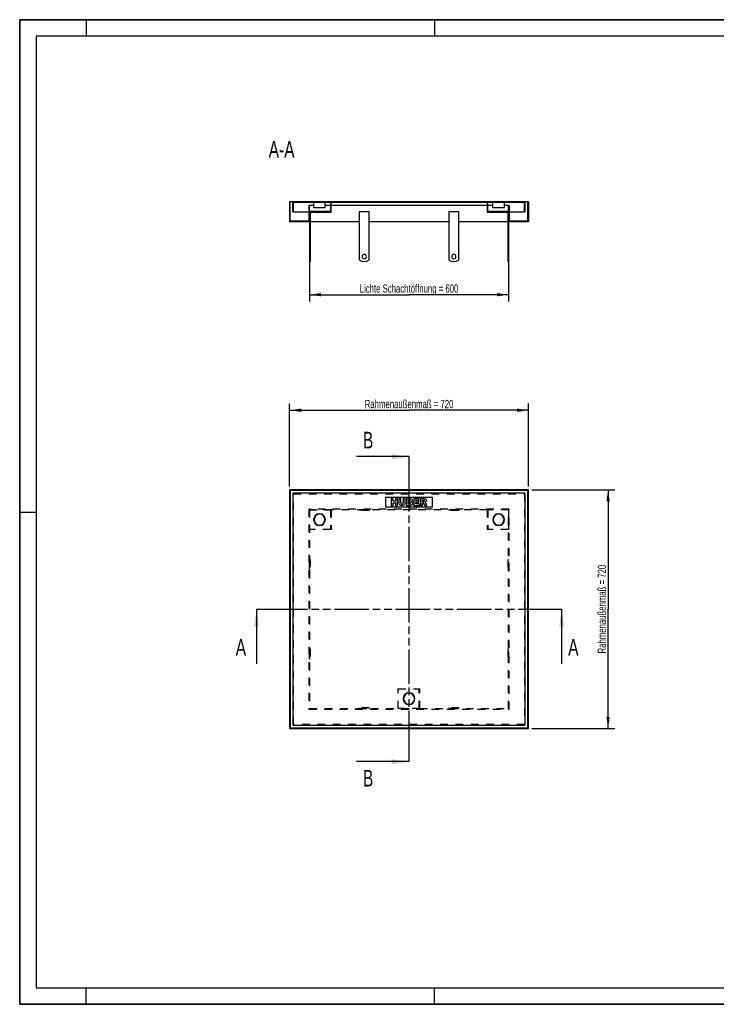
# Model space of a CAD drawing. Header units: millimetres. Extents: x 0 to 4200, y 0 to 2970.
# Tile 1 of 2: x 0 to 2100, y 0 to 2970. Entities that reach past the tile are written whole.
import ezdxf

# ---------------------------------------------------------------- set-up
doc = ezdxf.new("R2010")
doc.units = ezdxf.units.MM
doc.header["$LTSCALE"] = 231
doc.linetypes.add('HIDDEN', pattern=[0.2, 0.1, -0.1])
doc.linetypes.add('PHANTOM', pattern=[0.8, 0.45, -0.05, 0.1, -0.05, 0.1, -0.05])
doc.layers.get('0').update_dxf_attribs({"linetype": 'CONTINUOUS'})
for name, color, linetype in [('_2D-BEM', 7, 'CONTINUOUS'), ('_ACHSEN', 7, 'CONTINUOUS'), ('_KURVEN', 7, 'CONTINUOUS'), ('_ZEICHNUNGSELEM', 7, 'CONTINUOUS'), ('DEFAULT_2', 8, 'HIDDEN'), ('HATCHING_BL0', 7, 'CONTINUOUS'), ('HATCHING_BL1', 7, 'CONTINUOUS')]:
    doc.layers.add(name, color=color, linetype=linetype)
doc.styles.get("Standard").update_dxf_attribs({"font": 'txt', "width": 0.7})
doc.dimstyles.new('DIMSTYLE_1', dxfattribs={"dimtxt": 25, "dimasz": 35, "dimexe": 2, "dimexo": 1, "dimtad": 1, "dimdec": 1, "dimtxsty": 'Standard', "dimblk": '_FILLED', "dimblk1": '_FILLED', "dimblk2": '_FILLED', "dimcen": 0.09, "dimadec": 1, "dimazin": 2, "dimtp": 0.8, "dimtm": 0.8, "dimtfac": 1, "dimtdec": 1, "dimtofl": 0, "dimtmove": 0, "dimatfit": 3, "dimldrblk": '_FILLED', "dimfxl": 1, "dimtolj": 1, "dimarcsym": 0})
doc.dimstyles.get("Standard").update_dxf_attribs({"dimtxt": 25, "dimasz": 35, "dimexe": 2, "dimexo": 1, "dimtad": 1, "dimdec": 1, "dimtxsty": 'Standard', "dimblk": '_FILLED', "dimblk1": '_FILLED', "dimblk2": '_FILLED', "dimcen": 0.09, "dimadec": 1, "dimazin": 2, "dimtol": 1, "dimtp": 0.1, "dimtm": 0.1, "dimtfac": 1, "dimtdec": 1, "dimtofl": 0, "dimtmove": 0, "dimatfit": 3, "dimldrblk": '_FILLED', "dimfxl": 1, "dimtolj": 1, "dimarcsym": 0})

# ---------------------------------------------------------------- blocks, each defined once
blk = doc.blocks.new('_FILLED')
at = {"color": 0, "linetype": 'ByBlock'}
blk.add_solid([(0, 0), (-1, 0.143), (-1, -0.143)], dxfattribs=at)
blk = doc.blocks.new('*D1')
at = {"layer": '_2D-BEM', "color": 2, "linetype": 'Continuous'}
for p, q in [((873.8, 2350.4), (873.8, 2120.4)), ((1473.8, 2350.4), (1473.8, 2120.4)), ((873.8, 2140.4), (1173.8, 2140.4)), ((1473.8, 2140.4), (1173.8, 2140.4))]:
    blk.add_line(p, q, dxfattribs=at)
at = {"layer": '_2D-BEM', "color": 2, "linetype": 'Continuous', "xscale": 35, "yscale": 35, "zscale": 35, "rotation": 180}
blk.add_blockref('_FILLED', (873.8, 2140.4), dxfattribs=at)
at = {"layer": '_2D-BEM', "color": 2, "linetype": 'Continuous', "xscale": 35, "yscale": 35, "zscale": 35}
blk.add_blockref('_FILLED', (1473.8, 2140.4), dxfattribs=at)
at = {"layer": '_2D-BEM', "color": 2, "linetype": 'Continuous', "insert": (1173.8, 2171.7), "char_height": 25, "width": 702.143, "attachment_point": 2, "line_spacing_factor": 0.9}
blk.add_mtext('Lichte Schachtöffnung = 600', dxfattribs=at)
blk = doc.blocks.new('*D2')
at = {"layer": '_2D-BEM', "color": 2, "linetype": 'Continuous'}
for p, q in [((813.8, 1561.9), (813.8, 1811.9)), ((1533.8, 1561.9), (1533.8, 1811.9)), ((813.8, 1791.9), (1173.8, 1791.9)), ((1533.8, 1791.9), (1173.8, 1791.9))]:
    blk.add_line(p, q, dxfattribs=at)
at = {"layer": '_2D-BEM', "color": 2, "linetype": 'Continuous', "xscale": 35, "yscale": 35, "zscale": 35, "rotation": 180}
blk.add_blockref('_FILLED', (813.8, 1791.9), dxfattribs=at)
at = {"layer": '_2D-BEM', "color": 2, "linetype": 'Continuous', "xscale": 35, "yscale": 35, "zscale": 35}
blk.add_blockref('_FILLED', (1533.8, 1791.9), dxfattribs=at)
at = {"layer": '_2D-BEM', "color": 2, "linetype": 'Continuous', "insert": (1173.8, 1823.2), "char_height": 25, "width": 566.786, "attachment_point": 2, "line_spacing_factor": 0.9}
blk.add_mtext('Rahmenaußenmaß = 720', dxfattribs=at)
blk = doc.blocks.new('*D3')
at = {"layer": '_2D-BEM', "color": 2, "linetype": 'Continuous'}
for p, q in [((1543.8, 1551.9), (1793.8, 1551.9)), ((1773.8, 1551.9), (1773.8, 1191.9)), ((1773.8, 831.9), (1773.8, 1191.9)), ((1543.8, 831.9), (1793.8, 831.9))]:
    blk.add_line(p, q, dxfattribs=at)
at = {"layer": '_2D-BEM', "color": 2, "linetype": 'Continuous', "xscale": 35, "yscale": 35, "zscale": 35}
for p, rotation in [((1773.8, 1551.9), 90), ((1773.8, 831.9), 270)]:
    blk.add_blockref('_FILLED', p, dxfattribs=dict(at, rotation=rotation))
at = {"layer": '_2D-BEM', "color": 2, "linetype": 'Continuous', "insert": (1742.5, 1191.9), "char_height": 25, "width": 566.786, "attachment_point": 2, "rotation": 90, "line_spacing_factor": 0.9}
blk.add_mtext('Rahmenaußenmaß = 720', dxfattribs=at)
blk = doc.blocks.new('HATCHING_BL0', base_point=(1173.8, 1109.5))
at = {"layer": 'HATCHING_BL0', "color": 7, "linetype": 'PHANTOM'}
for p, q in [((713.8, 1191.9), (763.8, 1191.9)), ((763.8, 1191.9), (1583.8, 1191.9)), ((1583.8, 1191.9), (1633.8, 1191.9))]:
    blk.add_line(p, q, dxfattribs=at)
at = {"layer": 'HATCHING_BL0', "color": 7, "linetype": 'Continuous', "char_height": 50, "width": 64.286, "attachment_point": 1, "line_spacing_factor": 0.9}
for insert in [(651.3, 1102), (1653.4, 1102)]:
    blk.add_mtext('A', dxfattribs=dict(at, insert=insert))
at = {"layer": 'HATCHING_BL0', "color": 7, "linetype": 'Continuous'}
for points in [[(713.8, 1191.9), (713.8, 1027)], [(1633.8, 1191.9), (1633.8, 1027)]]:
    blk.add_leader(points, dimstyle='Standard', override={"dimasz": 52.5, "dimtad": 0}, dxfattribs=at)
blk = doc.blocks.new('HATCHING_BL1', base_point=(1094.4, 1191.9))
at = {"layer": 'HATCHING_BL1', "color": 7, "linetype": 'PHANTOM'}
for p, q in [((1173.8, 1601.9), (1173.8, 1651.9)), ((1173.8, 781.9), (1173.8, 1601.9)), ((1173.8, 731.9), (1173.8, 781.9))]:
    blk.add_line(p, q, dxfattribs=at)
at = {"layer": 'HATCHING_BL1', "color": 7, "linetype": 'Continuous', "char_height": 50, "width": 58.929, "attachment_point": 1, "line_spacing_factor": 0.9}
for insert in [(1034.7, 1726.9), (1034.7, 706.9)]:
    blk.add_mtext('B', dxfattribs=dict(at, insert=insert))
at = {"layer": 'HATCHING_BL1', "color": 7, "linetype": 'Continuous'}
for points in [[(1173.8, 1651.9), (1015.1, 1651.9)], [(1173.8, 731.9), (1015.1, 731.9)]]:
    blk.add_leader(points, dimstyle='Standard', override={"dimasz": 52.5, "dimtad": 0}, dxfattribs=at)

msp = doc.modelspace()

# ---------------------------------------------------------------- hatches: boundary and pattern name
at = {"linetype": 'Continuous'}
h = msp.add_hatch(dxfattribs=at)
h.set_pattern_fill('A', color=2, scale=7.778175, angle=45, style=0, pattern_type=0)
h.set_pattern_definition([(45, (0, 0), (-5.5, 5.5), [])])
edge = h.paths.add_edge_path()
edge.add_line((1533.77, 2360.43), (1473.77, 2360.43))
edge.add_line((1473.77, 2360.43), (1473.77, 2409.43))
edge.add_line((1475.77, 2409.43), (1473.77, 2409.43))
edge.add_line((1475.77, 2409.43), (1475.77, 2362.43))
edge.add_line((1531.77, 2362.43), (1475.77, 2362.43))
edge.add_line((1531.77, 2362.43), (1531.77, 2420.43))
edge.add_line((1533.77, 2420.43), (1531.77, 2420.43))
edge.add_line((1533.77, 2420.43), (1533.77, 2360.43))
edge = h.paths.add_edge_path()
edge.add_line((873.77, 2360.43), (813.77, 2360.43))
edge.add_line((813.77, 2420.43), (813.77, 2360.43))
edge.add_line((815.77, 2420.43), (813.77, 2420.43))
edge.add_line((815.77, 2362.43), (815.77, 2420.43))
edge.add_line((871.77, 2362.43), (815.77, 2362.43))
edge.add_line((871.77, 2409.43), (871.77, 2362.43))
edge.add_line((873.77, 2409.43), (871.77, 2409.43))
edge.add_line((873.77, 2360.43), (873.77, 2409.43))
edge = h.paths.add_edge_path()
edge.add_line((1523.77, 2420.43), (823.77, 2420.43))
edge.add_line((1523.77, 2390.43), (1523.77, 2420.43))
edge.add_line((1523.77, 2390.43), (1521.77, 2390.43))
edge.add_line((1521.77, 2390.43), (1521.77, 2418.43))
edge.add_line((1521.77, 2418.43), (825.77, 2418.43))
edge.add_line((825.77, 2390.43), (825.77, 2418.43))
edge.add_line((825.77, 2390.43), (823.77, 2390.43))
edge.add_line((823.77, 2390.43), (823.77, 2420.43))

# ---------------------------------------------------------------- linework, layer by layer
at = {"color": 7, "linetype": 'Continuous'}
for p, q in [((0, 2970), (4200, 2970)), ((0, 0), (0, 2970)), ((815.77, 2420.43), (813.77, 2420.43)), ((813.77, 2420.43), (813.77, 2360.43)), ((823.77, 2420.43), (815.77, 2420.43)), ((815.77, 2362.43), (815.77, 2420.43)), ((1523.77, 2420.43), (823.77, 2420.43)), ((823.77, 2390.43), (823.77, 2420.43)), ((1521.77, 2418.43), (825.77, 2418.43)), ((825.77, 2390.43), (825.77, 2418.43)), ((873.77, 2409.43), (871.77, 2409.43)), ((871.77, 2409.43), (871.77, 2362.43)), ((886.27, 2409.43), (873.77, 2409.43)), ((873.77, 2360.43), (873.77, 2409.43)), ((886.27, 2403.43), (886.27, 2418.43)), ((921.27, 2403.43), (921.27, 2418.43)), ((936.77, 2409.43), (921.27, 2409.43)), ((936.77, 2415.43), (936.77, 2391.43)), ((938.77, 2415.43), (936.77, 2415.43)), ((938.77, 2389.43), (938.77, 2415.43)), ((1408.77, 2409.43), (938.77, 2409.43)), ((1408.77, 2415.43), (1408.77, 2389.43)), ((1410.77, 2415.43), (1408.77, 2415.43)), ((1410.77, 2391.43), (1410.77, 2415.43)), ((1426.27, 2409.43), (1410.77, 2409.43)), ((1426.27, 2403.43), (1426.27, 2418.43)), ((1461.27, 2403.43), (1461.27, 2418.43)), ((1473.77, 2409.43), (1461.27, 2409.43)), ((1475.77, 2409.43), (1473.77, 2409.43)), ((1473.77, 2360.43), (1473.77, 2409.43)), ((1475.77, 2409.43), (1475.77, 2362.43)), ((1521.77, 2390.43), (1521.77, 2418.43)), ((1531.77, 2420.43), (1523.77, 2420.43)), ((1523.77, 2390.43), (1523.77, 2420.43)), ((1533.77, 2420.43), (1531.77, 2420.43)), ((1531.77, 2362.43), (1531.77, 2420.43)), ((1533.77, 2420.43), (1533.77, 2360.43)), ((825.77, 2390.43), (823.77, 2390.43)), ((825.77, 2390.43), (871.77, 2390.43)), ((936.77, 2391.43), (873.77, 2391.43)), ((875.77, 2389.43), (938.77, 2389.43)), ((1408.77, 2389.43), (1471.77, 2389.43)), ((1473.77, 2391.43), (1410.77, 2391.43)), ((1475.77, 2390.43), (1521.77, 2390.43)), ((1523.77, 2390.43), (1521.77, 2390.43)), ((873.77, 2360.43), (813.77, 2360.43)), ((871.77, 2362.43), (815.77, 2362.43)), ((1533.77, 2360.43), (1473.77, 2360.43)), ((1531.77, 2362.43), (1475.77, 2362.43)), ((873.77, 2240.43), (875.77, 2240.43)), ((1471.77, 2240.43), (1473.77, 2240.43)), ((1533.77, 1551.92), (813.77, 1551.92)), ((813.77, 1551.92), (813.77, 831.92)), ((1531.77, 1549.92), (815.77, 1549.92)), ((815.77, 1549.92), (815.77, 833.92)), ((1531.77, 833.92), (1531.77, 1549.92)), ((1533.77, 831.92), (1533.77, 1551.92)), ((1523.77, 1541.92), (823.77, 1541.92)), ((823.77, 1541.92), (823.77, 841.92)), ((1523.77, 841.92), (1523.77, 1541.92)), ((813.77, 831.92), (1533.77, 831.92)), ((815.77, 833.92), (1531.77, 833.92)), ((823.77, 841.92), (1523.77, 841.92)), ((0, 0), (4200, 0))]:
    msp.add_line(p, q, dxfattribs=at)
at = {"color": 3, "linetype": 'Continuous'}
for p, q in [((0, 2970), (0, 0)), ((4200, 2970), (0, 2970)), ((200, 2970), (200, 2920)), ((1250, 2970), (1250, 2920)), ((0, 1485), (50, 1485)), ((200, 0), (200, 50)), ((1250, 0), (1250, 50)), ((4200, 0), (0, 0))]:
    msp.add_line(p, q, dxfattribs=at)
at = {"color": 5, "linetype": 'Continuous'}
for p, q in [((50, 2920), (50, 50)), ((4150, 2920), (50, 2920)), ((50, 50), (4150, 50))]:
    msp.add_line(p, q, dxfattribs=at)
at = {"layer": '_ACHSEN', "color": 7, "linetype": 'Continuous'}
for p, q in [((873.77, 2390.43), (875.77, 2390.43)), ((875.77, 2390.43), (875.77, 2245.43)), ((886.27, 2403.43), (903.77, 2403.43)), ((903.77, 2403.43), (921.27, 2403.43)), ((1023.77, 2390.43), (1023.77, 2245.43)), ((1053.77, 2390.43), (1023.77, 2390.43)), ((1053.77, 2245.43), (1053.77, 2390.43)), ((1293.77, 2390.43), (1293.77, 2245.43)), ((1323.77, 2390.43), (1293.77, 2390.43)), ((1323.77, 2245.43), (1323.77, 2390.43)), ((1426.27, 2403.43), (1443.77, 2403.43)), ((1443.77, 2403.43), (1461.27, 2403.43)), ((1471.77, 2390.43), (1473.77, 2390.43)), ((1471.77, 2390.43), (1471.77, 2245.43)), ((873.77, 2360.43), (873.77, 2245.43)), ((1023.77, 2360.43), (875.77, 2360.43)), ((1293.77, 2360.43), (1053.77, 2360.43)), ((1471.77, 2360.43), (1323.77, 2360.43)), ((1473.77, 2360.43), (1473.77, 2245.43)), ((873.77, 2245.43), (873.77, 2240.43)), ((873.77, 2245.43), (875.77, 2245.43)), ((875.77, 2245.43), (875.77, 2240.43)), ((1471.77, 2245.43), (1471.77, 2240.43)), ((1471.77, 2245.43), (1473.77, 2245.43)), ((1473.77, 2245.43), (1473.77, 2240.43))]:
    msp.add_line(p, q, dxfattribs=at)
at = {"layer": '_ACHSEN', "color": 8, "linetype": 'HIDDEN'}
for p, q in [((1023.77, 1491.92), (1053.77, 1491.92)), ((1023.77, 1491.92), (1023.77, 1489.92)), ((1053.77, 1489.92), (1023.77, 1489.92)), ((1032.27, 1491.92), (1032.27, 1489.92)), ((1045.27, 1491.92), (1032.27, 1491.92)), ((1045.27, 1489.92), (1032.27, 1489.92)), ((1045.27, 1491.92), (1045.27, 1489.92)), ((1053.77, 1491.92), (1053.77, 1489.92)), ((1293.77, 1491.92), (1323.77, 1491.92)), ((1293.77, 1491.92), (1293.77, 1489.92)), ((1323.77, 1489.92), (1293.77, 1489.92)), ((1302.27, 1491.92), (1302.27, 1489.92)), ((1315.27, 1491.92), (1302.27, 1491.92)), ((1315.27, 1489.92), (1302.27, 1489.92)), ((1315.27, 1491.92), (1315.27, 1489.92)), ((1323.77, 1491.92), (1323.77, 1489.92)), ((873.77, 1311.92), (873.77, 1341.92)), ((873.77, 1341.92), (875.77, 1341.92)), ((875.77, 1341.92), (875.77, 1311.92)), ((1471.77, 1341.92), (1473.77, 1341.92)), ((1471.77, 1341.92), (1471.77, 1311.92)), ((1473.77, 1311.92), (1473.77, 1341.92)), ((873.77, 1333.42), (875.77, 1333.42)), ((873.77, 1333.42), (873.77, 1320.42)), ((873.77, 1320.42), (875.77, 1320.42)), ((873.77, 1311.92), (875.77, 1311.92)), ((875.77, 1333.42), (875.77, 1320.42)), ((1471.77, 1333.42), (1473.77, 1333.42)), ((1471.77, 1333.42), (1471.77, 1320.42)), ((1471.77, 1320.42), (1473.77, 1320.42)), ((1471.77, 1311.92), (1473.77, 1311.92)), ((1473.77, 1333.42), (1473.77, 1320.42)), ((873.77, 1041.92), (873.77, 1071.92)), ((873.77, 1071.92), (875.77, 1071.92)), ((875.77, 1071.92), (875.77, 1041.92)), ((1471.77, 1071.92), (1473.77, 1071.92)), ((1471.77, 1071.92), (1471.77, 1041.92)), ((1473.77, 1041.92), (1473.77, 1071.92)), ((873.77, 1063.42), (875.77, 1063.42)), ((873.77, 1063.42), (873.77, 1050.42)), ((873.77, 1050.42), (875.77, 1050.42)), ((873.77, 1041.92), (875.77, 1041.92)), ((875.77, 1063.42), (875.77, 1050.42)), ((1471.77, 1063.42), (1473.77, 1063.42)), ((1471.77, 1063.42), (1471.77, 1050.42)), ((1471.77, 1050.42), (1473.77, 1050.42)), ((1471.77, 1041.92), (1473.77, 1041.92)), ((1473.77, 1063.42), (1473.77, 1050.42)), ((1023.77, 893.92), (1023.77, 891.92)), ((1053.77, 893.92), (1023.77, 893.92)), ((1023.77, 891.92), (1053.77, 891.92)), ((1032.27, 893.92), (1032.27, 891.92)), ((1045.27, 893.92), (1032.27, 893.92)), ((1045.27, 891.92), (1032.27, 891.92)), ((1045.27, 893.92), (1045.27, 891.92)), ((1053.77, 893.92), (1053.77, 891.92)), ((1293.77, 893.92), (1293.77, 891.92)), ((1323.77, 893.92), (1293.77, 893.92)), ((1293.77, 891.92), (1323.77, 891.92)), ((1302.27, 893.92), (1302.27, 891.92)), ((1315.27, 893.92), (1302.27, 893.92)), ((1315.27, 891.92), (1302.27, 891.92)), ((1315.27, 893.92), (1315.27, 891.92)), ((1323.77, 893.92), (1323.77, 891.92))]:
    msp.add_line(p, q, dxfattribs=at)
at = {"layer": '_ACHSEN', "color": 7, "linetype": 'Continuous'}
for centre, radius, start, end in [((1038.77, 2255.43), 6.5, 0, 180), ((1308.77, 2255.43), 6.5, 0, 180), ((1038.77, 2265.43), 25, 233.1301, 306.8699), ((1038.77, 2255.43), 6.5, 180, 360), ((1308.77, 2265.43), 25, 233.1301, 306.8699), ((1308.77, 2255.43), 6.5, 180, 360), ((903.77, 1461.92), 17.75, 0, 180), ((903.77, 1461.92), 17.75, 180, 360), ((903.77, 1461.92), 17.5, 90, 270), ((903.77, 1461.92), 16.5, 90, 270), ((903.77, 1461.92), 17.5, 270, 90), ((903.77, 1461.92), 16.5, 270, 90), ((1443.77, 1461.92), 17.75, 0, 180), ((1443.77, 1461.92), 17.75, 180, 360), ((1443.77, 1461.92), 17.5, 90, 270), ((1443.77, 1461.92), 16.5, 90, 270), ((1443.77, 1461.92), 17.5, 270, 90), ((1443.77, 1461.92), 16.5, 270, 90), ((1173.77, 921.92), 17.75, 0, 180), ((1173.77, 921.92), 17.75, 180, 360), ((1173.77, 921.92), 17.5, 90, 270), ((1173.77, 921.92), 16.5, 90, 270), ((1173.77, 921.92), 17.5, 270, 90), ((1173.77, 921.92), 16.5, 270, 90)]:
    msp.add_arc(centre, radius, start, end, dxfattribs=at)
at = {"layer": '_KURVEN', "color": 4, "linetype": 'Continuous'}
for p, q in [((1103.77, 1529.92), (1243.77, 1529.92)), ((1103.77, 1499.92), (1103.77, 1529.92)), ((1119.67, 1524.92), (1119.67, 1504.92)), ((1125.85, 1524.92), (1119.67, 1524.92)), ((1125.85, 1517.92), (1125.85, 1524.92)), ((1132.61, 1517.92), (1125.85, 1517.92)), ((1138.82, 1524.92), (1132.61, 1524.92)), ((1132.61, 1524.92), (1132.61, 1517.92)), ((1138.82, 1504.92), (1138.82, 1524.92)), ((1149.1, 1524.92), (1142.94, 1524.92)), ((1142.94, 1524.92), (1142.94, 1513)), ((1149.1, 1512.71), (1149.1, 1524.92)), ((1162.1, 1524.92), (1155.94, 1524.92)), ((1155.94, 1524.92), (1155.94, 1512.71)), ((1162.1, 1513), (1162.1, 1524.92)), ((1166.21, 1524.92), (1166.21, 1504.92)), ((1177.78, 1524.92), (1166.21, 1524.92)), ((1172.44, 1517.08), (1172.44, 1520.87)), ((1172.44, 1520.87), (1175.17, 1520.87)), ((1175.13, 1517.08), (1172.44, 1517.08)), ((1187.91, 1524.92), (1187.91, 1504.92)), ((1204.48, 1524.92), (1187.91, 1524.92)), ((1194.11, 1517.47), (1194.11, 1520.65)), ((1194.11, 1520.65), (1204.48, 1520.65)), ((1203.73, 1517.47), (1194.11, 1517.47)), ((1203.73, 1513.39), (1203.73, 1517.47)), ((1204.48, 1520.65), (1204.48, 1524.92)), ((1218.49, 1524.92), (1208.19, 1524.92)), ((1208.19, 1524.92), (1208.19, 1504.92)), ((1214.4, 1516.82), (1214.4, 1520.88)), ((1214.4, 1520.88), (1217.11, 1520.88)), ((1217, 1516.82), (1214.4, 1516.82)), ((1243.77, 1529.92), (1243.77, 1499.92)), ((1243.77, 1499.92), (1103.77, 1499.92)), ((1119.67, 1504.92), (1125.85, 1504.92)), ((1125.85, 1504.92), (1125.85, 1513.01)), ((1125.85, 1513.01), (1132.61, 1513.01)), ((1132.61, 1513.01), (1132.61, 1504.92)), ((1132.61, 1504.92), (1138.82, 1504.92)), ((1166.21, 1504.92), (1176.88, 1504.92)), ((1172.44, 1509.22), (1172.44, 1513.27)), ((1172.44, 1513.27), (1175.58, 1513.27)), ((1175.6, 1509.22), (1172.44, 1509.22)), ((1187.91, 1504.92), (1204.78, 1504.92)), ((1194.11, 1509.45), (1194.11, 1513.39)), ((1194.11, 1513.39), (1203.73, 1513.39)), ((1204.78, 1509.45), (1194.11, 1509.45)), ((1204.78, 1504.92), (1204.78, 1509.45)), ((1208.19, 1504.92), (1214.4, 1504.92)), ((1214.4, 1504.92), (1214.4, 1513.04)), ((1214.4, 1513.04), (1214.94, 1513.04)), ((1217.57, 1511.03), (1220.88, 1504.92)), ((1220.88, 1504.92), (1227.86, 1504.92)), ((1227.86, 1504.92), (1224.86, 1510.71))]:
    msp.add_line(p, q, dxfattribs=at)
for points in [[(1175.13, 1517.08), (1176.09, 1517.08), (1176.76, 1517.24), (1177.14, 1517.57)], [(1177.14, 1520.38), (1176.76, 1520.71), (1176.1, 1520.87), (1175.17, 1520.87)], [(1177.71, 1519.02), (1177.71, 1519.59), (1177.52, 1520.05), (1177.14, 1520.38)], [(1177.14, 1517.57), (1177.52, 1517.9), (1177.71, 1518.39), (1177.71, 1519.02)], [(1177.78, 1524.92), (1179.7, 1524.92), (1181.18, 1524.44), (1182.21, 1523.49)], [(1182.67, 1516.9), (1182.17, 1516.33), (1181.45, 1515.89), (1180.51, 1515.56)], [(1180.51, 1515.56), (1181.94, 1515.21), (1182.99, 1514.62), (1183.67, 1513.78)], [(1182.21, 1523.49), (1183.25, 1522.54), (1183.77, 1521.35), (1183.77, 1519.94)], [(1183.77, 1519.94), (1183.77, 1518.76), (1183.4, 1517.75), (1182.67, 1516.9)], [(1217, 1516.82), (1217.27, 1516.82), (1217.82, 1516.9), (1218.64, 1517.08)], [(1219.41, 1520.36), (1219.01, 1520.71), (1218.23, 1520.88), (1217.11, 1520.88)], [(1218.49, 1524.92), (1220.4, 1524.92), (1221.86, 1524.76), (1222.87, 1524.43)], [(1218.64, 1517.08), (1219.05, 1517.17), (1219.37, 1517.38), (1219.64, 1517.72)], [(1220.03, 1518.88), (1220.03, 1519.52), (1219.82, 1520.01), (1219.41, 1520.36)], [(1219.64, 1517.72), (1219.89, 1518.05), (1220.03, 1518.44), (1220.03, 1518.88)], [(1222.87, 1524.43), (1223.88, 1524.1), (1224.68, 1523.49), (1225.3, 1522.6)], [(1225.52, 1516.49), (1225.05, 1515.69), (1224.4, 1515.03), (1223.57, 1514.53)], [(1225.3, 1522.6), (1225.92, 1521.72), (1226.24, 1520.64), (1226.24, 1519.37)], [(1226.24, 1519.37), (1226.24, 1518.25), (1225.99, 1517.3), (1225.52, 1516.49)], [(1143.51, 1509.61), (1143.13, 1510.9), (1142.94, 1512.02), (1142.94, 1513)], [(1144.82, 1507.31), (1144.18, 1508.06), (1143.74, 1508.82), (1143.51, 1509.61)], [(1146.94, 1505.59), (1146.17, 1506), (1145.46, 1506.57), (1144.82, 1507.31)], [(1149.82, 1504.79), (1148.68, 1504.92), (1147.71, 1505.18), (1146.94, 1505.59)], [(1149.1, 1512.71), (1149.1, 1511.62), (1149.4, 1510.78), (1150, 1510.16)], [(1153.02, 1504.58), (1152.03, 1504.58), (1150.97, 1504.65), (1149.82, 1504.79)], [(1150, 1510.16), (1150.6, 1509.55), (1151.45, 1509.25), (1152.53, 1509.25)], [(1152.53, 1509.25), (1153.59, 1509.25), (1154.42, 1509.55), (1155.02, 1510.15)], [(1157.34, 1505.25), (1156.14, 1504.81), (1154.7, 1504.58), (1153.02, 1504.58)], [(1155.02, 1510.15), (1155.62, 1510.75), (1155.94, 1511.61), (1155.94, 1512.71)], [(1159.81, 1506.9), (1159.02, 1506.11), (1158.2, 1505.56), (1157.34, 1505.25)], [(1161.54, 1509.66), (1161.18, 1508.61), (1160.6, 1507.69), (1159.81, 1506.9)], [(1162.1, 1513), (1162.1, 1511.81), (1161.91, 1510.71), (1161.54, 1509.66)], [(1177.85, 1512.73), (1177.41, 1513.08), (1176.66, 1513.27), (1175.58, 1513.27)], [(1175.6, 1509.22), (1176.66, 1509.22), (1177.41, 1509.4), (1177.85, 1509.78)], [(1179.65, 1505.19), (1178.26, 1505), (1177.33, 1504.92), (1176.88, 1504.92)], [(1178.5, 1511.31), (1178.5, 1511.89), (1178.28, 1512.37), (1177.85, 1512.73)], [(1177.85, 1509.78), (1178.28, 1510.16), (1178.5, 1510.67), (1178.5, 1511.31)], [(1181.99, 1505.85), (1181.48, 1505.55), (1180.68, 1505.33), (1179.65, 1505.19)], [(1183.97, 1507.82), (1183.48, 1506.98), (1182.83, 1506.33), (1181.99, 1505.85)], [(1183.67, 1513.78), (1184.35, 1512.93), (1184.7, 1511.88), (1184.7, 1510.61)], [(1184.7, 1510.61), (1184.7, 1509.57), (1184.45, 1508.63), (1183.97, 1507.82)], [(1216.45, 1512.57), (1216, 1512.88), (1215.5, 1513.04), (1214.94, 1513.04)], [(1217.57, 1511.03), (1217.15, 1511.82), (1216.78, 1512.33), (1216.45, 1512.57)], [(1223.57, 1514.53), (1223.04, 1514.21), (1222.32, 1513.95), (1221.39, 1513.75)], [(1221.39, 1513.75), (1222.13, 1513.49), (1222.68, 1513.24), (1223.01, 1513)], [(1223.01, 1513), (1223.24, 1512.84), (1223.56, 1512.49), (1224, 1511.95)], [(1224, 1511.95), (1224.42, 1511.42), (1224.71, 1511.01), (1224.86, 1510.71)]]:
    msp.add_open_spline(points, degree=3, dxfattribs=at)
at = {"layer": 'DEFAULT_2', "color": 8, "linetype": 'HIDDEN'}
for p, q in [((825.77, 1539.92), (1521.77, 1539.92)), ((825.77, 843.92), (825.77, 1539.92)), ((1521.77, 1539.92), (1521.77, 843.92)), ((1475.77, 1493.92), (871.77, 1493.92)), ((871.77, 1493.92), (871.77, 889.92)), ((873.77, 1491.92), (938.77, 1491.92)), ((873.77, 1491.92), (873.77, 1431.92)), ((936.77, 1491.92), (873.77, 1491.92)), ((873.77, 1491.92), (873.77, 891.92)), ((938.77, 1491.92), (936.77, 1491.92)), ((936.77, 1491.92), (936.77, 1431.92)), ((1408.77, 1491.92), (938.77, 1491.92)), ((938.77, 1491.92), (938.77, 1431.92)), ((1473.77, 1491.92), (1408.77, 1491.92)), ((1410.77, 1491.92), (1408.77, 1491.92)), ((1408.77, 1491.92), (1408.77, 1431.92)), ((1473.77, 1491.92), (1410.77, 1491.92)), ((1410.77, 1491.92), (1410.77, 1431.92)), ((1473.77, 1491.92), (1473.77, 1431.92)), ((1473.77, 891.92), (1473.77, 1491.92)), ((1475.77, 889.92), (1475.77, 1493.92)), ((936.77, 1431.92), (873.77, 1431.92)), ((938.77, 1431.92), (936.77, 1431.92)), ((1410.77, 1431.92), (1408.77, 1431.92)), ((1473.77, 1431.92), (1410.77, 1431.92)), ((1141.27, 951.92), (1204.27, 951.92)), ((1141.27, 891.92), (1141.27, 951.92)), ((1204.27, 951.92), (1206.27, 951.92)), ((1204.27, 891.92), (1204.27, 951.92)), ((1206.27, 891.92), (1206.27, 951.92)), ((873.77, 891.92), (1204.27, 891.92)), ((1206.27, 891.92), (1141.27, 891.92)), ((1204.27, 891.92), (1206.27, 891.92)), ((1206.27, 891.92), (1473.77, 891.92)), ((871.77, 889.92), (1475.77, 889.92)), ((1521.77, 843.92), (825.77, 843.92))]:
    msp.add_line(p, q, dxfattribs=at)

# ---------------------------------------------------------------- block references
at = {"layer": 'HATCHING_BL0'}
msp.add_blockref('HATCHING_BL0', (1173.77, 1109.47), dxfattribs=at)
at = {"layer": 'HATCHING_BL1'}
msp.add_blockref('HATCHING_BL1', (1094.42, 1191.92), dxfattribs=at)

# ---------------------------------------------------------------- texts
at = {"layer": '_ZEICHNUNGSELEM', "color": 2, "linetype": 'Continuous', "insert": (828.58, 2603.74), "char_height": 50, "width": 182.1429, "attachment_point": 3, "line_spacing_factor": 0.9}
msp.add_mtext('A-A', dxfattribs=at)

# ---------------------------------------------------------------- dimensions: what is measured, and where the dimension line sits
at = {"layer": '_2D-BEM', "color": 2, "linetype": 'Continuous'}
dim = msp.add_linear_dim(base=(1473.77, 2140.44), p1=(873.77, 2351.43), p2=(1473.77, 2351.43), text='Lichte Schachtöffnung = <>', dimstyle='DIMSTYLE_1', dxfattribs=at)
dim.commit()
dim.dimension.update_dxf_attribs({"geometry": '*D1', "text_midpoint": (1173.77, 2140.44), "dimtype": 160})
for base, p1, p2, angle, picture, middle in [((813.77, 1791.92), (1533.77, 1560.92), (813.77, 1560.92), 180, '*D2', (1173.77, 1791.92)), ((1773.77, 1551.92), (1542.77, 831.92), (1542.77, 1551.92), 90, '*D3', (1773.77, 1191.92))]:
    dim = msp.add_linear_dim(base=base, p1=p1, p2=p2, angle=angle, text='Rahmenaußenmaß = <>', dimstyle='DIMSTYLE_1', dxfattribs=at)
    dim.commit()
    dim.dimension.update_dxf_attribs({"geometry": picture, "text_midpoint": middle, "dimtype": 160})

doc.saveas('drawing.dxf')
